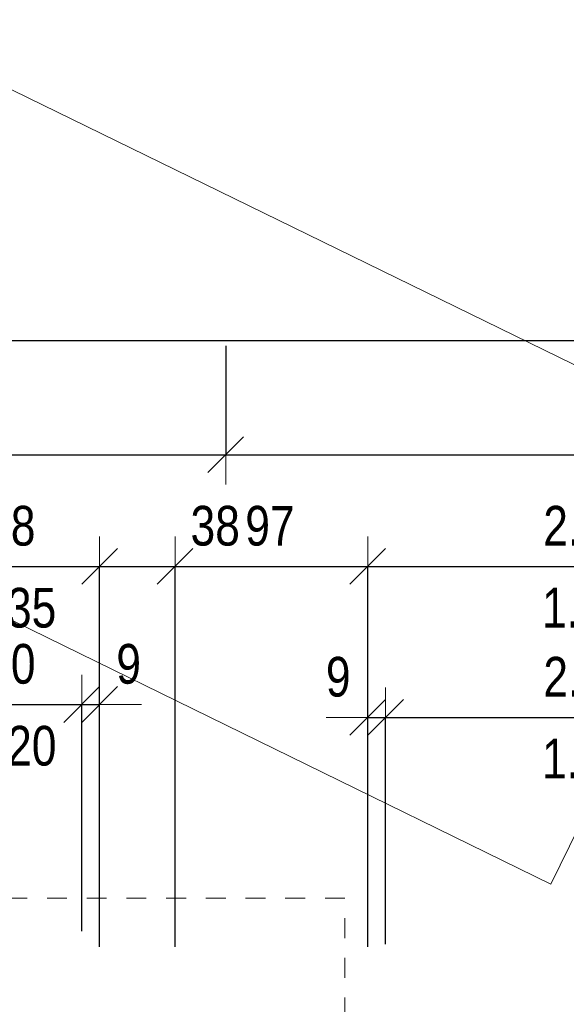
# Model space of a CAD drawing. Header units: centimetres. Extents: x -7.1 to 26.5, y -14.7 to 18.1.
# Tile 173 of 186: x 14.1 to 16.9, y 12.6 to 17.6. Entities that reach past the tile are written whole.
import ezdxf

# ---------------------------------------------------------------- set-up
doc = ezdxf.new("R2010")
doc.units = ezdxf.units.CM
doc.header["$LTSCALE"] = 10
doc.header["$PDMODE"] = 65
doc.linetypes.add('AUSGEZOGEN', pattern=[0])
doc.linetypes.add('STRICHLINIE_S4', pattern=[0.0055, 0.0035, -0.001, 0, -0.001])
doc.layers.add('XR$1$060 Mobilier incorporé', color=7, linetype='Continuous')
doc.layers.add('XR$3$035 Dalles', color=7, linetype='Continuous')
doc.layers.add('XR$2$STANDARD_1', color=7, linetype='Continuous', lineweight=25)
doc.styles.add('ARIAL', font='arial.ttf')
doc.dimstyles.new('DIMSTYLE_3', dxfattribs={"dimtxt": 0.2, "dimasz": 0.3, "dimexe": 0, "dimexo": 0, "dimgap": 0.1, "dimtad": 2, "dimrnd": 0.005, "dimzin": 4, "dimdsep": 46, "dimtxsty": 'ARIAL', "dimblk1": 'ALL_ML_STRICH', "dimblk2": 'ALL_ML_STRICH', "dimsah": 1, "dimcen": 0, "dimclrd": 7, "dimclre": 7, "dimclrt": 7, "dimadec": 0, "dimazin": 0, "dimtfac": 1, "dimtdec": 0, "dimtix": 1, "dimtmove": 2, "dimatfit": 3, "dimfxl": 0, "dimtzin": 0, "dimlwd": 0, "dimlwe": 18, "dimarcsym": 0})
doc.dimstyles.new('DIMSTYLE_5', dxfattribs={"dimtxt": 0.2, "dimasz": 0.3, "dimexe": 0, "dimexo": 0, "dimgap": 0.1, "dimtad": 2, "dimdec": 1, "dimlfac": 100, "dimrnd": 0.5, "dimzin": 4, "dimdsep": 46, "dimtxsty": 'ARIAL', "dimblk1": 'ALL_ML_STRICH', "dimblk2": 'ALL_ML_STRICH', "dimsah": 1, "dimcen": 0, "dimclrd": 7, "dimclre": 7, "dimclrt": 7, "dimadec": 0, "dimazin": 0, "dimtfac": 1, "dimtdec": 0, "dimtix": 1, "dimtmove": 2, "dimatfit": 3, "dimfxl": 0, "dimtzin": 0, "dimlwd": 0, "dimlwe": 18, "dimarcsym": 0})
doc.dimstyles.new('DIMSTYLE_7', dxfattribs={"dimtxt": 0.2, "dimasz": 0.3, "dimexe": 0, "dimexo": 0, "dimgap": 0.1, "dimtad": 2, "dimdec": 1, "dimlfac": 100, "dimrnd": 0.5, "dimzin": 4, "dimdsep": 46, "dimtxsty": 'ARIAL', "dimblk1": 'ALL_ML_STRICH', "dimblk2": 'ALL_ML_STRICH', "dimsah": 1, "dimcen": 0, "dimclrd": 7, "dimclre": 7, "dimclrt": 7, "dimadec": 0, "dimazin": 0, "dimtfac": 1, "dimtdec": 0, "dimtix": 1, "dimtmove": 2, "dimatfit": 3, "dimfxl": 0, "dimtvp": 1.2, "dimtzin": 0, "dimlwd": 0, "dimlwe": 18, "dimarcsym": 0})

# ---------------------------------------------------------------- blocks, each defined once
blk = doc.blocks.new('ALL_ML_STRICH')
at = {"color": 0, "linetype": 'ByBlock', "lineweight": -2}
for p, q in [((0, -0.5), (0, 0.5)), ((-0.3, -0.3), (0.3, 0.3)), ((-1, 0), (0.5, 0))]:
    blk.add_line(p, q, dxfattribs=at)
blk = doc.blocks.new('*D73')
at = {"layer": 'DEFPOINTS', "color": 7, "linetype": 'AUSGEZOGEN', "lineweight": 18, "transparency": 16777216}
for p in [(1.8718, 15.952), (1.8718, 15.5759), (23.0318, 15.6171)]:
    blk.add_point(p, dxfattribs=at)
at = {"layer": 'XR$2$STANDARD_1', "color": 7, "linetype": 'AUSGEZOGEN', "lineweight": -2, "transparency": 16777216}
for p, q in [((1.8718, 12.86), (1.8718, 15.952)), ((1.8718, 15.952), (23.0318, 15.952)), ((23.0318, 12.86), (23.0318, 15.952))]:
    blk.add_line(p, q, dxfattribs=at)
at = {"layer": 'XR$2$STANDARD_1', "color": 7, "linetype": 'AUSGEZOGEN', "lineweight": 18, "transparency": 16777216, "xscale": 0.3, "yscale": 0.3, "zscale": 0.3, "rotation": 180}
blk.add_blockref('ALL_ML_STRICH', (1.8718, 15.952), dxfattribs=at)
at = {"layer": 'XR$2$STANDARD_1', "color": 7, "linetype": 'AUSGEZOGEN', "lineweight": 18, "transparency": 16777216, "xscale": 0.3, "yscale": 0.3, "zscale": 0.3}
blk.add_blockref('ALL_ML_STRICH', (23.0318, 15.952), dxfattribs=at)
at = {"layer": 'XR$2$STANDARD_1', "color": 7, "linetype": 'AUSGEZOGEN', "lineweight": 18, "transparency": 16777216, "insert": (12.4572, 16.1554), "char_height": 0.2, "width": 0.8, "attachment_point": 5, "style": 'ARIAL'}
blk.add_mtext('\\W0.80;\\A1;{\\A1;{21.16\\H0.132000;\\S^ ;}}', dxfattribs=at)
blk = doc.blocks.new('*D81')
at = {"layer": 'DEFPOINTS', "color": 7, "linetype": 'AUSGEZOGEN', "lineweight": 18, "transparency": 16777216}
for p in [(13.7218, 14.1195), (13.7218, 13.941), (14.4218, 13.8161)]:
    blk.add_point(p, dxfattribs=at)
at = {"layer": 'XR$2$STANDARD_1', "color": 7, "linetype": 'AUSGEZOGEN', "lineweight": -2, "transparency": 16777216}
for p, q in [((13.7218, 12.978), (13.7218, 14.1195)), ((13.7218, 14.1195), (14.4218, 14.1195)), ((14.4218, 12.978), (14.4218, 14.1195))]:
    blk.add_line(p, q, dxfattribs=at)
at = {"layer": 'XR$2$STANDARD_1', "color": 7, "linetype": 'AUSGEZOGEN', "lineweight": 18, "transparency": 16777216, "xscale": 0.3, "yscale": 0.3, "zscale": 0.3, "rotation": 180}
blk.add_blockref('ALL_ML_STRICH', (13.7218, 14.1195), dxfattribs=at)
at = {"layer": 'XR$2$STANDARD_1', "color": 7, "linetype": 'AUSGEZOGEN', "lineweight": 18, "transparency": 16777216, "xscale": 0.3, "yscale": 0.3, "zscale": 0.3}
blk.add_blockref('ALL_ML_STRICH', (14.4218, 14.1195), dxfattribs=at)
at = {"layer": 'XR$2$STANDARD_1', "color": 7, "linetype": 'AUSGEZOGEN', "lineweight": 18, "transparency": 16777216, "insert": (14.0648, 14.3229), "char_height": 0.2, "width": 0.64, "attachment_point": 5, "style": 'ARIAL'}
blk.add_mtext('\\W0.80;\\A1;{\\A1;{70\\H0.132000;\\S^ ;}}', dxfattribs=at)
at = {"layer": 'XR$2$STANDARD_1', "color": 7, "linetype": 'AUSGEZOGEN', "lineweight": 18, "transparency": 16777216, "insert": (13.8596, 14.0119), "char_height": 0.2, "width": 0.01, "attachment_point": 1, "line_spacing_factor": 0.60241, "style": 'ARIAL'}
blk.add_mtext('\\W0.80;1.20', dxfattribs=at)
blk = doc.blocks.new('*D82')
at = {"layer": 'DEFPOINTS', "color": 7, "linetype": 'AUSGEZOGEN', "lineweight": 18, "transparency": 16777216}
for p in [(14.4218, 14.1195), (14.4218, 13.8161), (14.5118, 13.8161)]:
    blk.add_point(p, dxfattribs=at)
at = {"layer": 'XR$2$STANDARD_1', "color": 7, "linetype": 'AUSGEZOGEN', "lineweight": -2, "transparency": 16777216}
for p, q in [((14.4218, 12.978), (14.4218, 14.1195)), ((14.4218, 14.1195), (14.5118, 14.1195)), ((14.5118, 12.978), (14.5118, 14.1195))]:
    blk.add_line(p, q, dxfattribs=at)
at = {"layer": 'XR$2$STANDARD_1', "color": 7, "linetype": 'AUSGEZOGEN', "lineweight": 18, "transparency": 16777216, "xscale": 0.3, "yscale": 0.3, "zscale": 0.3}
blk.add_blockref('ALL_ML_STRICH', (14.5118, 14.1195), dxfattribs=at)
at = {"layer": 'XR$2$STANDARD_1', "color": 7, "linetype": 'AUSGEZOGEN', "lineweight": 18, "transparency": 16777216, "xscale": 0.3, "yscale": 0.3, "zscale": 0.3, "rotation": 180}
blk.add_blockref('ALL_ML_STRICH', (14.4218, 14.1195), dxfattribs=at)
at = {"layer": 'XR$2$STANDARD_1', "color": 7, "linetype": 'AUSGEZOGEN', "lineweight": 18, "transparency": 16777216, "insert": (14.6578, 14.3229), "char_height": 0.2, "width": 0.48, "attachment_point": 5, "style": 'ARIAL'}
blk.add_mtext('\\W0.80;\\A1;{\\A1;{9\\H0.132000;\\S^ ;}}', dxfattribs=at)
blk = doc.blocks.new('*D89')
at = {"layer": 'DEFPOINTS', "color": 7, "linetype": 'AUSGEZOGEN', "lineweight": 18, "transparency": 16777216}
for p in [(13.6318, 14.8148), (13.6318, 14.6807), (14.5118, 14.6837)]:
    blk.add_point(p, dxfattribs=at)
at = {"layer": 'XR$2$STANDARD_1', "color": 7, "linetype": 'AUSGEZOGEN', "lineweight": -2, "transparency": 16777216}
for p, q in [((13.6318, 12.899), (13.6318, 14.8148)), ((13.6318, 14.8148), (14.5118, 14.8148)), ((14.5118, 12.899), (14.5118, 14.8148))]:
    blk.add_line(p, q, dxfattribs=at)
at = {"layer": 'XR$2$STANDARD_1', "color": 7, "linetype": 'AUSGEZOGEN', "lineweight": 18, "transparency": 16777216, "xscale": 0.3, "yscale": 0.3, "zscale": 0.3, "rotation": 180}
blk.add_blockref('ALL_ML_STRICH', (13.6318, 14.8148), dxfattribs=at)
at = {"layer": 'XR$2$STANDARD_1', "color": 7, "linetype": 'AUSGEZOGEN', "lineweight": 18, "transparency": 16777216, "xscale": 0.3, "yscale": 0.3, "zscale": 0.3}
blk.add_blockref('ALL_ML_STRICH', (14.5118, 14.8148), dxfattribs=at)
at = {"layer": 'XR$2$STANDARD_1', "color": 7, "linetype": 'AUSGEZOGEN', "lineweight": 18, "transparency": 16777216, "insert": (14.0644, 15.0183), "char_height": 0.2, "width": 0.64, "attachment_point": 5, "style": 'ARIAL'}
blk.add_mtext('\\W0.80;\\A1;{\\A1;{88\\H0.132000;\\S^ ;}}', dxfattribs=at)
at = {"layer": 'XR$2$STANDARD_1', "color": 7, "linetype": 'AUSGEZOGEN', "lineweight": 18, "transparency": 16777216, "insert": (13.8587, 14.7069), "char_height": 0.2, "width": 0.01, "attachment_point": 1, "line_spacing_factor": 0.60241, "style": 'ARIAL'}
blk.add_mtext('\\W0.80;1.35', dxfattribs=at)
blk = doc.blocks.new('*D90')
at = {"layer": 'DEFPOINTS', "color": 7, "linetype": 'AUSGEZOGEN', "lineweight": 18, "transparency": 16777216}
for p in [(14.5118, 14.8148), (14.5118, 14.6837), (14.8918, 14.6499)]:
    blk.add_point(p, dxfattribs=at)
at = {"layer": 'XR$2$STANDARD_1', "color": 7, "linetype": 'AUSGEZOGEN', "lineweight": -2, "transparency": 16777216}
for p, q in [((14.5118, 12.899), (14.5118, 14.8148)), ((14.5118, 14.8148), (14.8918, 14.8148)), ((14.8918, 12.899), (14.8918, 14.8148))]:
    blk.add_line(p, q, dxfattribs=at)
at = {"layer": 'XR$2$STANDARD_1', "color": 7, "linetype": 'AUSGEZOGEN', "lineweight": 18, "transparency": 16777216, "xscale": 0.3, "yscale": 0.3, "zscale": 0.3, "rotation": 180}
blk.add_blockref('ALL_ML_STRICH', (14.5118, 14.8148), dxfattribs=at)
at = {"layer": 'XR$2$STANDARD_1', "color": 7, "linetype": 'AUSGEZOGEN', "lineweight": 18, "transparency": 16777216, "xscale": 0.3, "yscale": 0.3, "zscale": 0.3}
blk.add_blockref('ALL_ML_STRICH', (14.8918, 14.8148), dxfattribs=at)
at = {"layer": 'XR$2$STANDARD_1', "color": 7, "linetype": 'AUSGEZOGEN', "lineweight": 18, "transparency": 16777216, "insert": (15.0938, 15.0184), "char_height": 0.2, "width": 0.64, "attachment_point": 5, "style": 'ARIAL'}
blk.add_mtext('\\W0.80;\\A1;{\\A1;{38\\H0.132000;\\S^ ;}}', dxfattribs=at)
blk = doc.blocks.new('*D91')
at = {"layer": 'DEFPOINTS', "color": 7, "linetype": 'AUSGEZOGEN', "lineweight": 18, "transparency": 16777216}
for p in [(14.8918, 14.8148), (15.8618, 14.6807), (14.8918, 14.6499)]:
    blk.add_point(p, dxfattribs=at)
at = {"layer": 'XR$2$STANDARD_1', "color": 7, "linetype": 'AUSGEZOGEN', "lineweight": -2, "transparency": 16777216}
for p, q in [((14.8918, 12.899), (14.8918, 14.8148)), ((14.8918, 14.8148), (15.8618, 14.8148)), ((15.8618, 12.899), (15.8618, 14.8148))]:
    blk.add_line(p, q, dxfattribs=at)
at = {"layer": 'XR$2$STANDARD_1', "color": 7, "linetype": 'AUSGEZOGEN', "lineweight": 18, "transparency": 16777216, "xscale": 0.3, "yscale": 0.3, "zscale": 0.3, "rotation": 180}
blk.add_blockref('ALL_ML_STRICH', (14.8918, 14.8148), dxfattribs=at)
at = {"layer": 'XR$2$STANDARD_1', "color": 7, "linetype": 'AUSGEZOGEN', "lineweight": 18, "transparency": 16777216, "xscale": 0.3, "yscale": 0.3, "zscale": 0.3}
blk.add_blockref('ALL_ML_STRICH', (15.8618, 14.8148), dxfattribs=at)
at = {"layer": 'XR$2$STANDARD_1', "color": 7, "linetype": 'AUSGEZOGEN', "lineweight": 18, "transparency": 16777216, "insert": (15.3695, 15.0183), "char_height": 0.2, "width": 0.64, "attachment_point": 5, "style": 'ARIAL'}
blk.add_mtext('\\W0.80;\\A1;{\\A1;{97\\H0.132000;\\S^ ;}}', dxfattribs=at)
blk = doc.blocks.new('*D92')
at = {"layer": 'DEFPOINTS', "color": 7, "linetype": 'AUSGEZOGEN', "lineweight": 18, "transparency": 16777216}
for p in [(15.8618, 14.8148), (18.0418, 14.7498), (15.8618, 14.6807)]:
    blk.add_point(p, dxfattribs=at)
at = {"layer": 'XR$2$STANDARD_1', "color": 7, "linetype": 'AUSGEZOGEN', "lineweight": -2, "transparency": 16777216}
for p, q in [((15.8618, 12.899), (15.8618, 14.8148)), ((15.8618, 14.8148), (18.0418, 14.8148)), ((18.0418, 12.899), (18.0418, 14.8148))]:
    blk.add_line(p, q, dxfattribs=at)
at = {"layer": 'XR$2$STANDARD_1', "color": 7, "linetype": 'AUSGEZOGEN', "lineweight": 18, "transparency": 16777216, "xscale": 0.3, "yscale": 0.3, "zscale": 0.3, "rotation": 180}
blk.add_blockref('ALL_ML_STRICH', (15.8618, 14.8148), dxfattribs=at)
at = {"layer": 'XR$2$STANDARD_1', "color": 7, "linetype": 'AUSGEZOGEN', "lineweight": 18, "transparency": 16777216, "xscale": 0.3, "yscale": 0.3, "zscale": 0.3}
blk.add_blockref('ALL_ML_STRICH', (18.0418, 14.8148), dxfattribs=at)
at = {"layer": 'XR$2$STANDARD_1', "color": 7, "linetype": 'AUSGEZOGEN', "lineweight": 18, "transparency": 16777216, "insert": (16.9632, 15.0183), "char_height": 0.2, "width": 0.64, "attachment_point": 5, "style": 'ARIAL'}
blk.add_mtext('\\W0.80;\\A1;{\\A1;{2.18\\H0.132000;\\S^ ;}}', dxfattribs=at)
at = {"layer": 'XR$2$STANDARD_1', "color": 7, "linetype": 'AUSGEZOGEN', "lineweight": 18, "transparency": 16777216, "insert": (16.7396, 14.7072), "char_height": 0.2, "width": 0.01, "attachment_point": 1, "line_spacing_factor": 0.60241, "style": 'ARIAL'}
blk.add_mtext('\\W0.80;1.20', dxfattribs=at)
blk = doc.blocks.new('*D94')
at = {"layer": 'DEFPOINTS', "color": 7, "linetype": 'AUSGEZOGEN', "lineweight": 18, "transparency": 16777216}
for p in [(15.8618, 14.0545), (15.8618, 13.9074), (15.9518, 13.9074)]:
    blk.add_point(p, dxfattribs=at)
at = {"layer": 'XR$2$STANDARD_1', "color": 7, "linetype": 'AUSGEZOGEN', "lineweight": -2, "transparency": 16777216}
for p, q in [((15.8618, 12.913), (15.8618, 14.0545)), ((15.8618, 14.0545), (15.9518, 14.0545)), ((15.9518, 12.913), (15.9518, 14.0545))]:
    blk.add_line(p, q, dxfattribs=at)
at = {"layer": 'XR$2$STANDARD_1', "color": 7, "linetype": 'AUSGEZOGEN', "lineweight": 18, "transparency": 16777216, "xscale": 0.3, "yscale": 0.3, "zscale": 0.3}
blk.add_blockref('ALL_ML_STRICH', (15.9518, 14.0545), dxfattribs=at)
at = {"layer": 'XR$2$STANDARD_1', "color": 7, "linetype": 'AUSGEZOGEN', "lineweight": 18, "transparency": 16777216, "xscale": 0.3, "yscale": 0.3, "zscale": 0.3, "rotation": 180}
blk.add_blockref('ALL_ML_STRICH', (15.8618, 14.0545), dxfattribs=at)
at = {"layer": 'XR$2$STANDARD_1', "color": 7, "linetype": 'AUSGEZOGEN', "lineweight": 18, "transparency": 16777216, "insert": (15.7133, 14.2579), "char_height": 0.2, "width": 0.48, "attachment_point": 5, "style": 'ARIAL'}
blk.add_mtext('\\W0.80;\\A1;{\\A1;{9\\H0.132000;\\S^ ;}}', dxfattribs=at)
blk = doc.blocks.new('*D95')
at = {"layer": 'DEFPOINTS', "color": 7, "linetype": 'AUSGEZOGEN', "lineweight": 18, "transparency": 16777216}
for p in [(15.9518, 14.0545), (15.9518, 13.9074), (17.9518, 13.8545)]:
    blk.add_point(p, dxfattribs=at)
at = {"layer": 'XR$2$STANDARD_1', "color": 7, "linetype": 'AUSGEZOGEN', "lineweight": -2, "transparency": 16777216}
for p, q in [((15.9518, 12.913), (15.9518, 14.0545)), ((15.9518, 14.0545), (17.9518, 14.0545)), ((17.9518, 12.9059), (17.9518, 14.0545))]:
    blk.add_line(p, q, dxfattribs=at)
at = {"layer": 'XR$2$STANDARD_1', "color": 7, "linetype": 'AUSGEZOGEN', "lineweight": 18, "transparency": 16777216, "xscale": 0.3, "yscale": 0.3, "zscale": 0.3, "rotation": 180}
blk.add_blockref('ALL_ML_STRICH', (15.9518, 14.0545), dxfattribs=at)
at = {"layer": 'XR$2$STANDARD_1', "color": 7, "linetype": 'AUSGEZOGEN', "lineweight": 18, "transparency": 16777216, "xscale": 0.3, "yscale": 0.3, "zscale": 0.3}
blk.add_blockref('ALL_ML_STRICH', (17.9518, 14.0545), dxfattribs=at)
at = {"layer": 'XR$2$STANDARD_1', "color": 7, "linetype": 'AUSGEZOGEN', "lineweight": 18, "transparency": 16777216, "insert": (16.9636, 14.2579), "char_height": 0.2, "width": 0.64, "attachment_point": 5, "style": 'ARIAL'}
blk.add_mtext('\\W0.80;\\A1;{\\A1;{2.00\\H0.132000;\\S^ ;}}', dxfattribs=at)
at = {"layer": 'XR$2$STANDARD_1', "color": 7, "linetype": 'AUSGEZOGEN', "lineweight": 18, "transparency": 16777216, "insert": (16.7396, 13.9469), "char_height": 0.2, "width": 0.01, "attachment_point": 1, "line_spacing_factor": 0.60241, "style": 'ARIAL'}
blk.add_mtext('\\W0.80;1.00', dxfattribs=at)
blk = doc.blocks.new('*D99')
at = {"layer": 'DEFPOINTS', "color": 7, "linetype": 'AUSGEZOGEN', "lineweight": 18, "transparency": 16777216}
for p in [(15.1468, 15.9263), (9.7568, 15.3773), (9.7568, 15.254)]:
    blk.add_point(p, dxfattribs=at)
at = {"layer": 'XR$2$STANDARD_1', "color": 7, "linetype": 'AUSGEZOGEN', "lineweight": -2, "transparency": 16777216}
for p, q in [((15.1468, 15.9263), (15.1468, 15.3773)), ((9.7568, 14.9263), (9.7568, 15.3773)), ((9.7568, 15.3773), (15.1468, 15.3773))]:
    blk.add_line(p, q, dxfattribs=at)
at = {"layer": 'XR$2$STANDARD_1', "color": 7, "linetype": 'AUSGEZOGEN', "lineweight": 18, "transparency": 16777216, "xscale": 0.3, "yscale": 0.3, "zscale": 0.3, "rotation": 180}
blk.add_blockref('ALL_ML_STRICH', (9.7568, 15.3773), dxfattribs=at)
at = {"layer": 'XR$2$STANDARD_1', "color": 7, "linetype": 'AUSGEZOGEN', "lineweight": 18, "transparency": 16777216, "xscale": 0.3, "yscale": 0.3, "zscale": 0.3}
blk.add_blockref('ALL_ML_STRICH', (15.1468, 15.3773), dxfattribs=at)
at = {"layer": 'XR$2$STANDARD_1', "color": 7, "linetype": 'AUSGEZOGEN', "lineweight": 18, "transparency": 16777216, "insert": (12.4632, 15.5809), "char_height": 0.2, "width": 0.64, "attachment_point": 5, "style": 'ARIAL'}
blk.add_mtext('\\W0.80;\\A1;{\\A1;{5.39\\H0.132000;\\S^ ;}}', dxfattribs=at)
blk = doc.blocks.new('*D100')
at = {"layer": 'DEFPOINTS', "color": 7, "linetype": 'AUSGEZOGEN', "lineweight": 18, "transparency": 16777216}
for p in [(15.1468, 15.9263), (23.0368, 15.9263), (15.1468, 15.3773)]:
    blk.add_point(p, dxfattribs=at)
at = {"layer": 'XR$2$STANDARD_1', "color": 7, "linetype": 'AUSGEZOGEN', "lineweight": -2, "transparency": 16777216}
for p, q in [((15.1468, 15.9263), (15.1468, 15.3773)), ((15.1468, 15.3773), (23.0368, 15.3773)), ((23.0368, 15.3773), (23.0368, 15.3773))]:
    blk.add_line(p, q, dxfattribs=at)
at = {"layer": 'XR$2$STANDARD_1', "color": 7, "linetype": 'AUSGEZOGEN', "lineweight": 18, "transparency": 16777216, "xscale": 0.3, "yscale": 0.3, "zscale": 0.3, "rotation": 180}
blk.add_blockref('ALL_ML_STRICH', (15.1468, 15.3773), dxfattribs=at)
at = {"layer": 'XR$2$STANDARD_1', "color": 7, "linetype": 'AUSGEZOGEN', "lineweight": 18, "transparency": 16777216, "xscale": 0.3, "yscale": 0.3, "zscale": 0.3}
blk.add_blockref('ALL_ML_STRICH', (23.0368, 15.3773), dxfattribs=at)
at = {"layer": 'XR$2$STANDARD_1', "color": 7, "linetype": 'AUSGEZOGEN', "lineweight": 18, "transparency": 16777216, "insert": (19.4632, 15.5808), "char_height": 0.2, "width": 0.64, "attachment_point": 5, "style": 'ARIAL'}
blk.add_mtext('\\W0.80;\\A1;{\\A1;{7.89\\H0.132000;\\S^ ;}}', dxfattribs=at)

msp = doc.modelspace()

# ---------------------------------------------------------------- linework, layer by layer
at = {"layer": 'XR$1$060 Mobilier incorporé', "color": 8, "linetype": 'AUSGEZOGEN', "lineweight": 18, "transparency": 33554687}
msp.add_line((13.3468, 17.5681), (17.8384, 15.3714), dxfattribs=at)
at = {"layer": 'XR$1$060 Mobilier incorporé', "color": 8, "linetype": 'AUSGEZOGEN', "lineweight": 13, "transparency": 33554687}
for p in [(12.2924, 15.4121), (17.8384, 15.3714)]:
    msp.add_line(p, (16.784, 13.2154), dxfattribs=at)
at = {"layer": 'XR$3$035 Dalles', "color": 7, "linetype": 'STRICHLINIE_S4', "lineweight": 18, "transparency": 33554687}
msp.add_lwpolyline([(9.1568, 11.1435), (9.7568, 11.1435), (9.7568, 12.1435), (15.1468, 12.1435), (15.1468, 11.1435), (15.7468, 11.1435), (15.7468, 13.1435), (9.1568, 13.1435), (9.1568, 11.1435)], close=True, dxfattribs=at)

# ---------------------------------------------------------------- dimensions: what is measured, and where the dimension line sits
at = {"layer": 'XR$2$STANDARD_1', "color": 7, "linetype": 'AUSGEZOGEN', "lineweight": 18, "transparency": 33554687}
for base, p1, p2, dimstyle, picture, middle in [((23.0318, 15.952), (1.8718, 12.86), (23.0318, 12.86), 'DIMSTYLE_3', '*D73', (12.4572, 16.1554)), ((15.1468, 15.3773), (9.7568, 14.9263), (15.1468, 15.9263), 'DIMSTYLE_3', '*D99', (12.4632, 15.5809)), ((23.0368, 15.3773), (15.1468, 15.9263), (23.0368, 15.3773), 'DIMSTYLE_3', '*D100', (19.4632, 15.5808)), ((14.8918, 14.8148), (14.5118, 12.899), (14.8918, 12.899), 'DIMSTYLE_7', '*D90', (15.0938, 15.0184)), ((15.8618, 14.8148), (14.8918, 12.899), (15.8618, 12.899), 'DIMSTYLE_5', '*D91', (15.3695, 15.0183)), ((14.5118, 14.1195), (14.4218, 12.978), (14.5118, 12.978), 'DIMSTYLE_7', '*D82', (14.6578, 14.3229)), ((15.9518, 14.0545), (15.8618, 12.913), (15.9518, 12.913), 'DIMSTYLE_7', '*D94', (15.7133, 14.2579))]:
    dim = msp.add_linear_dim(base=base, p1=p1, p2=p2, dimstyle=dimstyle, override={"dimpost": '<>', "dimclrd": 7, "dimclre": 7, "dimclrt": 7, "dimlwd": 0, "dimlwe": 18}, dxfattribs=at)
    dim.commit()
    dim.dimension.update_dxf_attribs({"geometry": picture, "text_midpoint": middle, "dimtype": 160})
for base, p1, p2, text, dimstyle, picture, middle in [((14.5118, 14.8148), (13.6318, 12.899), (14.5118, 12.899), '<>\\X\\W0.80;1.35', 'DIMSTYLE_5', '*D89', (14.0644, 15.0183)), ((18.0418, 14.8148), (15.8618, 12.899), (18.0418, 12.899), '<>\\X\\W0.80;1.20', 'DIMSTYLE_3', '*D92', (16.9632, 15.0183)), ((14.4218, 14.1195), (13.7218, 12.978), (14.4218, 12.978), '<>\\X\\W0.80;1.20', 'DIMSTYLE_5', '*D81', (14.0648, 14.3229)), ((17.9518, 14.0545), (15.9518, 12.913), (17.9518, 12.9059), '<>\\X\\W0.80;1.00', 'DIMSTYLE_3', '*D95', (16.9636, 14.2579))]:
    dim = msp.add_linear_dim(base=base, p1=p1, p2=p2, text=text, dimstyle=dimstyle, override={"dimpost": '<>', "dimclrd": 7, "dimclre": 7, "dimclrt": 7, "dimlwd": 0, "dimlwe": 18}, dxfattribs=at)
    dim.commit()
    dim.dimension.update_dxf_attribs({"geometry": picture, "text_midpoint": middle, "dimtype": 160})

doc.saveas('drawing.dxf')
